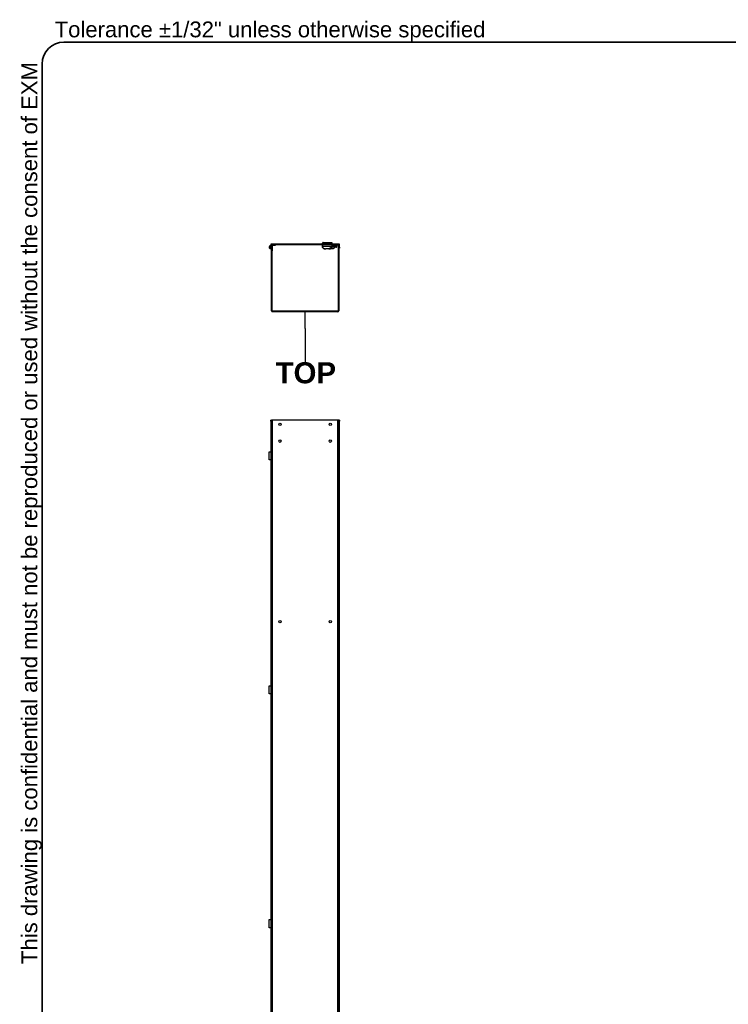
# Model space of a CAD drawing. Header units: inches. Extents: x 0 to 466, y -11 to 302.
# Tile 8 of 25: x 9 to 121, y 145 to 302. Entities that reach past the tile are written whole.
import ezdxf

# ---------------------------------------------------------------- set-up
doc = ezdxf.new("R2010")
doc.units = ezdxf.units.IN
doc.header["$LTSCALE"] = 27.900961
doc.header["$MEASUREMENT"] = 0
doc.layers.get('0').update_dxf_attribs({"lineweight": 25})
for name, color, linetype, lineweight in [('Sketch Geometry(ANSI)', 7, 'Continuous', 25), ('Symbols(ANSI)', 7, 'Continuous', 25), ('Visible Edges(ANSI)', 7, 'Continuous', 25), ('Visible Tangent Edges(ANSI)', 7, 'Continuous', 25)]:
    doc.layers.add(name, color=color, linetype=linetype, lineweight=lineweight)
doc.styles.add('Current-ANSI', font='arial.ttf')
doc.styles.add('Dimension-ANSI', font='arialbd.ttf')

# ---------------------------------------------------------------- blocks, each defined once
blk = doc.blocks.new('Datum Identifier3')
at = {"layer": 'Symbols(ANSI)', "color": 7, "linetype": 'Continuous', "lineweight": 25}
for p, q in [((1.9368, 9.0603), (1.9368, 9.1588)), ((1.9368, 9.0603), (1.9368, 9.0547)), ((1.9368, 9.0547), (1.9368, 8.8707))]:
    blk.add_line(p, q, dxfattribs=at)
at = {"layer": 'Symbols(ANSI)', "color": 7, "insert": (1.7683, 8.7466), "char_height": 0.12, "attachment_point": 7, "style": 'Dimension-ANSI'}
blk.add_mtext('TOP', dxfattribs=at)
blk = doc.blocks.new('Borders 1_EXM - B (Inch)')
at = {"layer": 'Sketch Geometry(ANSI)', "linetype": 'Continuous', "lineweight": 35}
for p, q in [((16.4375, 10.6915), (0.5625, 10.6915)), ((0.4375, 10.5665), (0.4375, 0.3795))]:
    blk.add_line(p, q, dxfattribs=at)
blk.add_arc((0.5625, 10.5665), 0.125, 90, 180, dxfattribs=at)
at = {"layer": 'Symbols(ANSI)', "color": 7, "insert": (0.5095, 10.6915), "char_height": 0.09, "attachment_point": 7, "style": 'Current-ANSI'}
blk.add_mtext('Tolerance ±1/32" unless otherwise specified', dxfattribs=at)
at = {"layer": 'Symbols(ANSI)', "color": 7, "insert": (0.4375, 5.4415), "char_height": 0.09, "attachment_point": 7, "rotation": 90, "style": 'Current-ANSI'}
blk.add_mtext('This drawing is confidential and must not be reproduced or used without the consent of EXM', dxfattribs=at)
at = {"layer": 'Symbols(ANSI)', "color": 7, "style": 'Current-ANSI'}
blk.add_attdef('FILENAME_AND_PATH_001', (6.2084, 10.718), '', height=0.09, dxfattribs=at)

msp = doc.modelspace()

# ---------------------------------------------------------------- linework, layer by layer
at = {"layer": 'Visible Edges(ANSI)'}
for p, q in [((48.5591, 266.0916), (48.5591, 265.7062)), ((48.6325, 266.0916), (48.6325, 265.7062)), ((48.6357, 266.0253), (48.6584, 266.074)), ((48.6941, 266.0573), (48.6714, 266.0087)), ((59.4058, 266.2063), (48.6738, 266.2063)), ((48.6738, 266.133), (59.4058, 266.133)), ((48.7058, 266.053), (48.7112, 266.053)), ((48.7058, 266.0183), (48.7058, 266.053)), ((48.7058, 255.5796), (48.7058, 266.0183)), ((48.7792, 255.5796), (48.7792, 266.0183)), ((48.8185, 266.0385), (48.8185, 265.251)), ((49.2926, 266.133), (48.8205, 266.133)), ((48.8205, 266.0596), (49.2926, 266.0596)), ((49.3726, 266.0596), (49.2926, 266.0596)), ((49.3726, 266.0596), (49.3726, 266.133)), ((56.7336, 266.133), (56.7336, 266.0729)), ((56.7731, 266.0584), (56.746, 266.0598)), ((56.7731, 266.0584), (56.7853, 266.0578)), ((56.7853, 266.1025), (56.7853, 265.8531)), ((56.7861, 266.2326), (56.7861, 266.3533)), ((56.7985, 266.1156), (58.3532, 266.1156)), ((56.89, 266.4478), (58.2572, 266.4478)), ((58.0855, 266.1276), (57.0617, 266.1276)), ((57.4686, 266.1156), (57.4686, 266.1276)), ((57.6786, 266.1276), (57.6786, 266.1156)), ((58.3611, 266.2326), (58.3611, 266.3533)), ((58.3671, 265.9823), (58.3671, 266.1025)), ((58.3671, 266.058), (58.374, 266.0584)), ((58.4012, 266.0598), (58.374, 266.0584)), ((58.4136, 266.0729), (58.4136, 266.133)), ((58.6761, 265.981), (58.6761, 265.9526)), ((58.6761, 265.9526), (58.6761, 265.9298)), ((58.7071, 266.133), (58.7071, 266.0596)), ((58.7871, 266.0596), (58.7071, 266.0596)), ((58.7299, 266.0334), (58.9937, 266.0268)), ((59.2591, 266.133), (58.7871, 266.133)), ((59.2591, 266.0596), (58.7871, 266.0596)), ((59.3005, 266.0183), (59.3005, 255.5796)), ((59.3738, 266.0183), (59.3738, 255.5796)), ((59.4472, 266.0916), (59.4472, 265.7062)), ((59.5205, 265.7062), (59.5205, 266.0916)), ((48.5591, 265.5396), (48.5591, 265.7062)), ((48.5591, 265.5396), (48.6325, 265.5396)), ((48.6243, 265.5135), (48.6121, 265.5396)), ((48.6243, 265.5135), (48.6158, 265.5095)), ((48.6325, 265.7062), (48.6325, 265.5396)), ((48.68, 265.3977), (48.6472, 265.8674)), ((48.6874, 265.293), (48.68, 265.3977)), ((48.6864, 265.8719), (48.7058, 265.5938)), ((48.6874, 265.293), (48.7058, 265.2943)), ((48.7792, 265.146), (48.8185, 265.146)), ((48.8185, 265.251), (48.8185, 265.146)), ((57.1915, 265.4355), (57.1915, 265.4355)), ((57.1961, 265.4331), (57.2901, 265.4331)), ((57.2901, 265.4331), (57.3163, 265.4331)), ((57.3241, 265.4332), (57.3162, 265.4332)), ((57.3162, 265.4332), (57.3162, 265.4332)), ((57.3163, 265.4331), (57.3317, 265.4331)), ((57.3241, 265.4332), (57.3241, 265.4332)), ((57.8155, 265.4331), (57.3317, 265.4331)), ((57.8155, 265.4331), (57.8308, 265.4331)), ((57.831, 265.4332), (57.8231, 265.4332)), ((57.8231, 265.4332), (57.8231, 265.4332)), ((57.8308, 265.4331), (57.8571, 265.4331)), ((57.831, 265.4332), (57.831, 265.4332)), ((57.8571, 265.4331), (57.9503, 265.4331)), ((58.004, 265.5027), (58.4624, 265.5027)), ((58.6236, 265.8773), (58.4367, 265.8773)), ((58.648, 265.5796), (58.7113, 265.6429)), ((58.8969, 265.7198), (59.0115, 265.7198)), ((59.0696, 265.7198), (59.0115, 265.7198)), ((59.0961, 265.9024), (59.0961, 265.9219)), ((59.0961, 265.7806), (59.0961, 265.9024)), ((59.4472, 265.5396), (59.4472, 265.7062)), ((59.4472, 265.5396), (59.5205, 265.5396)), ((59.5205, 265.7062), (59.5205, 265.5396)), ((59.2591, 255.5383), (48.8205, 255.5383)), ((59.2591, 255.465), (48.8205, 255.465)), ((48.5591, 238.062), (48.5591, 238.2286)), ((48.6325, 238.2286), (48.5591, 238.2286)), ((48.5591, 238.062), (48.5591, 233.2108)), ((48.6738, 238.2286), (48.6325, 238.2286)), ((48.6325, 238.2286), (48.6325, 238.062)), ((48.6325, 238.062), (48.6325, 78.3751)), ((48.6738, 238.2286), (48.7058, 238.2286)), ((48.7058, 238.2286), (48.8205, 238.2286)), ((48.7058, 78.2084), (48.7058, 238.2286)), ((59.2591, 238.2286), (48.8205, 238.2286)), ((59.3738, 238.2286), (59.2591, 238.2286)), ((59.3738, 238.2286), (59.3738, 78.2084)), ((59.3738, 238.2286), (59.4058, 238.2286)), ((59.4058, 238.2286), (59.4472, 238.2286)), ((59.4472, 238.062), (59.4472, 238.2286)), ((59.5205, 238.2286), (59.4472, 238.2286)), ((59.4472, 78.3751), (59.4472, 238.062)), ((59.5205, 238.2286), (59.5205, 238.062)), ((59.5205, 78.3751), (59.5205, 238.062)), ((48.3114, 233.2175), (48.3395, 233.2175)), ((48.3114, 231.905), (48.3114, 233.2175)), ((48.3395, 233.2175), (48.5194, 233.2175)), ((48.5591, 233.2175), (48.5194, 233.2175)), ((48.6243, 232.01), (48.6243, 233.1125)), ((48.6325, 233.2175), (48.6714, 233.2175)), ((48.6941, 233.2175), (48.6714, 233.2175)), ((48.7058, 233.2175), (48.6941, 233.2175)), ((48.3395, 231.905), (48.3114, 231.905)), ((48.5194, 231.905), (48.3395, 231.905)), ((48.5194, 231.905), (48.5591, 231.905)), ((48.5591, 231.9117), (48.5591, 196.0394)), ((48.6714, 232.8106), (48.6325, 232.8106)), ((48.6472, 232.7594), (48.6325, 232.7594)), ((48.6325, 232.3631), (48.6472, 232.3631)), ((48.6325, 232.3119), (48.6714, 232.3119)), ((48.6714, 231.905), (48.6325, 231.905)), ((48.68, 232.7594), (48.6472, 232.7594)), ((48.6472, 232.3631), (48.68, 232.3631)), ((48.6654, 232.4431), (48.6654, 232.6794)), ((48.6654, 232.6794), (48.6738, 232.6794)), ((48.6738, 232.4431), (48.6654, 232.4431)), ((48.6714, 232.8106), (48.6941, 232.8106)), ((48.6941, 232.3119), (48.6714, 232.3119)), ((48.6714, 231.905), (48.6941, 231.905)), ((48.6736, 232.6794), (48.6736, 232.4431)), ((48.7058, 232.7594), (48.68, 232.7594)), ((48.68, 232.3631), (48.7058, 232.3631)), ((48.6874, 232.6544), (48.6874, 232.4681)), ((48.6941, 232.8106), (48.7058, 232.8106)), ((48.7058, 232.3119), (48.6941, 232.3119)), ((48.6941, 231.905), (48.7058, 231.905)), ((48.3114, 196.0461), (48.3395, 196.0461)), ((48.3114, 194.7336), (48.3114, 196.0461)), ((48.3395, 196.0461), (48.5194, 196.0461)), ((48.5591, 196.0461), (48.5194, 196.0461)), ((48.6243, 194.8386), (48.6243, 195.9411)), ((48.6325, 196.0461), (48.6714, 196.0461)), ((48.6714, 195.6393), (48.6325, 195.6393)), ((48.6472, 195.5881), (48.6325, 195.5881)), ((48.68, 195.5881), (48.6472, 195.5881)), ((48.6941, 196.0461), (48.6714, 196.0461)), ((48.6714, 195.6393), (48.6941, 195.6393)), ((48.7058, 195.5881), (48.68, 195.5881)), ((48.7058, 196.0461), (48.6941, 196.0461)), ((48.6941, 195.6393), (48.7058, 195.6393)), ((48.3395, 194.7336), (48.3114, 194.7336)), ((48.5194, 194.7336), (48.3395, 194.7336)), ((48.5194, 194.7336), (48.5591, 194.7336)), ((48.5591, 194.7404), (48.5591, 158.868)), ((48.6325, 195.1917), (48.6472, 195.1917)), ((48.6325, 195.1405), (48.6714, 195.1405)), ((48.6714, 194.7336), (48.6325, 194.7336)), ((48.6472, 195.1917), (48.68, 195.1917)), ((48.6654, 195.2718), (48.6654, 195.508)), ((48.6654, 195.508), (48.6738, 195.508)), ((48.6738, 195.2718), (48.6654, 195.2718)), ((48.6941, 195.1405), (48.6714, 195.1405)), ((48.6714, 194.7336), (48.6941, 194.7336)), ((48.6736, 195.508), (48.6736, 195.2718)), ((48.68, 195.1917), (48.7058, 195.1917)), ((48.6874, 195.4831), (48.6874, 195.2967)), ((48.7058, 195.1405), (48.6941, 195.1405)), ((48.6941, 194.7336), (48.7058, 194.7336)), ((48.3114, 158.8748), (48.3395, 158.8748)), ((48.3114, 157.5623), (48.3114, 158.8748)), ((48.3395, 158.8748), (48.5194, 158.8748)), ((48.5591, 158.8748), (48.5194, 158.8748)), ((48.6243, 157.6673), (48.6243, 158.7698)), ((48.6325, 158.8748), (48.6714, 158.8748)), ((48.6714, 158.4679), (48.6325, 158.4679)), ((48.6472, 158.4167), (48.6325, 158.4167)), ((48.6325, 158.0203), (48.6472, 158.0203)), ((48.68, 158.4167), (48.6472, 158.4167)), ((48.6472, 158.0203), (48.68, 158.0203)), ((48.6654, 158.1004), (48.6654, 158.3367)), ((48.6654, 158.3367), (48.6738, 158.3367)), ((48.6738, 158.1004), (48.6654, 158.1004)), ((48.6941, 158.8748), (48.6714, 158.8748)), ((48.6714, 158.4679), (48.6941, 158.4679)), ((48.6736, 158.3367), (48.6736, 158.1004)), ((48.7058, 158.4167), (48.68, 158.4167)), ((48.68, 158.0203), (48.7058, 158.0203)), ((48.6874, 158.3117), (48.6874, 158.1253)), ((48.7058, 158.8748), (48.6941, 158.8748)), ((48.6941, 158.4679), (48.7058, 158.4679)), ((48.3395, 157.5623), (48.3114, 157.5623)), ((48.5194, 157.5623), (48.3395, 157.5623)), ((48.5194, 157.5623), (48.5591, 157.5623)), ((48.5591, 157.569), (48.5591, 121.6967)), ((48.6325, 157.9692), (48.6714, 157.9692)), ((48.6714, 157.5623), (48.6325, 157.5623)), ((48.6941, 157.9692), (48.6714, 157.9692)), ((48.6714, 157.5623), (48.6941, 157.5623)), ((48.7058, 157.9692), (48.6941, 157.9692)), ((48.6941, 157.5623), (48.7058, 157.5623))]:
    msp.add_line(p, q, dxfattribs=at)
at = {"layer": 'Visible Edges(ANSI)', "flags": 128}
for points in [[(56.7985, 266.1156), (56.7938, 266.1148), (56.7896, 266.1122), (56.7865, 266.1079), (56.7853, 266.1025)], [(56.8703, 266.133), (56.8744, 266.1259), (56.8806, 266.1204), (56.8882, 266.1169), (56.8967, 266.1156)], [(58.2505, 266.1156), (58.259, 266.1169), (58.2666, 266.1204), (58.2728, 266.1259), (58.2769, 266.133)], [(58.3671, 266.1025), (58.3671, 266.1034), (58.367, 266.1042), (58.3668, 266.1051), (58.3666, 266.106), (58.3663, 266.1069), (58.366, 266.1076), (58.3656, 266.1084), (58.3651, 266.1092), (58.3646, 266.1099), (58.3641, 266.1107), (58.3635, 266.1113), (58.3629, 266.1119), (58.3622, 266.1125), (58.3615, 266.113), (58.3607, 266.1135), (58.36, 266.114), (58.3592, 266.1144), (58.3584, 266.1147), (58.3576, 266.115), (58.3567, 266.1152), (58.3558, 266.1154), (58.3549, 266.1155), (58.354, 266.1156), (58.3532, 266.1156)], [(58.4242, 265.8904), (58.42, 265.8927), (58.4159, 265.8953), (58.4119, 265.898), (58.408, 265.9009), (58.4043, 265.9039), (58.4008, 265.9069), (58.3975, 265.91), (58.3944, 265.9134), (58.3913, 265.9169), (58.3883, 265.9207), (58.3855, 265.9247), (58.3828, 265.9287), (58.3803, 265.9328), (58.378, 265.937), (58.376, 265.9411), (58.3742, 265.9452), (58.3727, 265.9496), (58.3712, 265.9541), (58.37, 265.9588), (58.369, 265.9635), (58.3682, 265.9683), (58.3676, 265.9731), (58.3672, 265.9777), (58.3671, 265.9823)], [(48.5856, 265.5396), (48.5831, 265.5387), (48.5804, 265.5378), (48.5776, 265.5369), (48.5747, 265.536), (48.5716, 265.5351), (48.5684, 265.5343), (48.5651, 265.5335), (48.5617, 265.5328), (48.5583, 265.5321), (48.5547, 265.5315), (48.5512, 265.5309), (48.5476, 265.5305), (48.544, 265.5301), (48.5403, 265.5297), (48.5366, 265.5295), (48.5327, 265.5293), (48.5287, 265.5292), (48.5247, 265.5292), (48.5207, 265.5293), (48.5166, 265.5295), (48.5124, 265.5298), (48.5083, 265.5302), (48.5042, 265.5307), (48.5001, 265.5313)], [(48.5194, 265.49), (48.5244, 265.4899), (48.5294, 265.4899), (48.5345, 265.49), (48.5396, 265.4902), (48.5447, 265.4906), (48.5498, 265.4911), (48.5548, 265.4917), (48.5597, 265.4924), (48.5645, 265.4932), (48.5692, 265.4941), (48.5737, 265.4951), (48.578, 265.4961), (48.5822, 265.4972), (48.5862, 265.4984), (48.5901, 265.4995), (48.5936, 265.5007), (48.597, 265.5018), (48.6002, 265.503), (48.6033, 265.5042), (48.6062, 265.5053), (48.6089, 265.5064), (48.6114, 265.5075), (48.6137, 265.5085), (48.6158, 265.5095)], [(56.7853, 265.8531), (56.7871, 265.8156), (56.7925, 265.7784), (56.8013, 265.7418), (56.8136, 265.7063), (56.8292, 265.672), (56.848, 265.6392), (56.8697, 265.6083), (56.8942, 265.5795), (56.921, 265.5532), (56.9501, 265.5293), (56.9812, 265.508), (57.0138, 265.4895), (57.0478, 265.4737), (57.0829, 265.4607), (57.1189, 265.4503), (57.1554, 265.4425)], [(57.1915, 265.4355), (57.1903, 265.4358), (57.1876, 265.4363), (57.1838, 265.4371), (57.1791, 265.438), (57.1738, 265.4391), (57.1679, 265.4402), (57.1617, 265.4413), (57.1554, 265.4425)], [(57.2915, 265.4333), (57.294, 265.4334), (57.2995, 265.4334), (57.3073, 265.4334), (57.3162, 265.4332)], [(57.831, 265.4332), (57.8399, 265.4334), (57.8476, 265.4334), (57.8532, 265.4334), (57.8557, 265.4333)], [(57.992, 265.4426), (57.9855, 265.4414), (57.9792, 265.4403), (57.9732, 265.4391), (57.9678, 265.4381), (57.963, 265.4371), (57.9591, 265.4363), (57.9563, 265.4357), (57.9551, 265.4354)], [(57.9588, 265.4363), (57.965, 265.4375), (57.973, 265.4391), (57.9822, 265.4408), (57.992, 265.4426)], [(57.992, 265.4426), (58.0348, 265.4521), (58.077, 265.4652), (58.1178, 265.4821), (58.1376, 265.4919), (58.1568, 265.5027)], [(58.1408, 265.4989), (58.149, 265.5017), (58.1578, 265.5027)], [(58.4242, 265.8904), (58.4263, 265.8894), (58.4283, 265.8884), (58.4304, 265.8874), (58.4326, 265.8865), (58.4347, 265.8857), (58.4368, 265.8849), (58.439, 265.8841), (58.4412, 265.8834), (58.4434, 265.8827), (58.4457, 265.882), (58.448, 265.8814), (58.4504, 265.8808), (58.4528, 265.8803), (58.4553, 265.8798), (58.4577, 265.8793), (58.4603, 265.8789), (58.4628, 265.8785), (58.4654, 265.8782), (58.468, 265.8779), (58.4706, 265.8777), (58.4733, 265.8775), (58.476, 265.8774), (58.4787, 265.8773), (58.4814, 265.8773)], [(58.6761, 265.9298), (58.6761, 265.9292), (58.6761, 265.9287), (58.6761, 265.9281), (58.6761, 265.9276), (58.676, 265.927), (58.676, 265.9264), (58.676, 265.9259), (58.6759, 265.9253), (58.6759, 265.9247), (58.6758, 265.9241), (58.6757, 265.9235), (58.6756, 265.9229), (58.6756, 265.9223), (58.6755, 265.9217), (58.6754, 265.9211), (58.6753, 265.9205), (58.6752, 265.9199), (58.675, 265.9192), (58.6749, 265.9186), (58.6748, 265.918), (58.6746, 265.9174), (58.6745, 265.9168), (58.6743, 265.9161), (58.6741, 265.9155)], [(59.0959, 265.746), (59.096, 265.7633), (59.0961, 265.7806)], [(48.5194, 233.2175), (48.5244, 233.2174), (48.5294, 233.2171), (48.5345, 233.2166), (48.5396, 233.2158), (48.5447, 233.2149), (48.5498, 233.2137), (48.5548, 233.2122), (48.5597, 233.2106), (48.5645, 233.2086), (48.5692, 233.2065), (48.5737, 233.204), (48.578, 233.2014), (48.5822, 233.1986), (48.5862, 233.1956), (48.5901, 233.1924), (48.5936, 233.1891), (48.597, 233.1856), (48.6002, 233.1819), (48.6033, 233.178), (48.6062, 233.1739), (48.6089, 233.1696), (48.6114, 233.1652), (48.6137, 233.1606), (48.6158, 233.1559)], [(48.6158, 231.9667), (48.6137, 231.9619), (48.6114, 231.9573), (48.6089, 231.9529), (48.6062, 231.9486), (48.6033, 231.9445), (48.6002, 231.9406), (48.597, 231.9369), (48.5936, 231.9334), (48.5901, 231.9301), (48.5862, 231.9269), (48.5822, 231.9239), (48.578, 231.9211), (48.5737, 231.9185), (48.5692, 231.9161), (48.5645, 231.9139), (48.5597, 231.912), (48.5548, 231.9103), (48.5498, 231.9088), (48.5447, 231.9076), (48.5396, 231.9067), (48.5345, 231.9059), (48.5294, 231.9054), (48.5244, 231.9051), (48.5194, 231.905)], [(48.5194, 196.0461), (48.5244, 196.046), (48.5294, 196.0457), (48.5345, 196.0452), (48.5396, 196.0445), (48.5447, 196.0435), (48.5498, 196.0423), (48.5548, 196.0409), (48.5597, 196.0392), (48.5645, 196.0373), (48.5692, 196.0351), (48.5737, 196.0327), (48.578, 196.0301), (48.5822, 196.0272), (48.5862, 196.0242), (48.5901, 196.0211), (48.5936, 196.0177), (48.597, 196.0142), (48.6002, 196.0106), (48.6033, 196.0067), (48.6062, 196.0026), (48.6089, 195.9983), (48.6114, 195.9938), (48.6137, 195.9892), (48.6158, 195.9845)], [(48.6158, 194.7953), (48.6137, 194.7906), (48.6114, 194.786), (48.6089, 194.7815), (48.6062, 194.7772), (48.6033, 194.7731), (48.6002, 194.7692), (48.597, 194.7655), (48.5936, 194.7621), (48.5901, 194.7587), (48.5862, 194.7556), (48.5822, 194.7525), (48.578, 194.7497), (48.5737, 194.7471), (48.5692, 194.7447), (48.5645, 194.7425), (48.5597, 194.7406), (48.5548, 194.7389), (48.5498, 194.7375), (48.5447, 194.7363), (48.5396, 194.7353), (48.5345, 194.7346), (48.5294, 194.7341), (48.5244, 194.7337), (48.5194, 194.7336)], [(48.5194, 158.8748), (48.5244, 158.8747), (48.5294, 158.8744), (48.5345, 158.8739), (48.5396, 158.8731), (48.5447, 158.8721), (48.5498, 158.8709), (48.5548, 158.8695), (48.5597, 158.8678), (48.5645, 158.8659), (48.5692, 158.8637), (48.5737, 158.8613), (48.578, 158.8587), (48.5822, 158.8559), (48.5862, 158.8529), (48.5901, 158.8497), (48.5936, 158.8464), (48.597, 158.8429), (48.6002, 158.8392), (48.6033, 158.8353), (48.6062, 158.8312), (48.6089, 158.8269), (48.6114, 158.8225), (48.6137, 158.8179), (48.6158, 158.8131)], [(48.6158, 157.6239), (48.6137, 157.6192), (48.6114, 157.6146), (48.6089, 157.6102), (48.6062, 157.6059), (48.6033, 157.6018), (48.6002, 157.5979), (48.597, 157.5942), (48.5936, 157.5907), (48.5901, 157.5874), (48.5862, 157.5842), (48.5822, 157.5812), (48.578, 157.5784), (48.5737, 157.5757), (48.5692, 157.5733), (48.5645, 157.5712), (48.5597, 157.5692), (48.5548, 157.5675), (48.5498, 157.5661), (48.5447, 157.5649), (48.5396, 157.5639), (48.5345, 157.5632), (48.5294, 157.5627), (48.5244, 157.5624), (48.5194, 157.5623)]]:
    msp.add_lwpolyline(points, dxfattribs=at)
at = {"layer": 'Visible Edges(ANSI)'}
for centre in [(50.0393, 237.5619), (58.0403, 237.5619), (50.0393, 234.8949), (58.0403, 234.8949), (50.0393, 206.2246), (58.0403, 206.2246)]:
    msp.add_circle(centre, 0.1874, dxfattribs=at)
for centre, radius, start, end in [((48.5739, 265.7235), 0.2625, 93.230377, 206.755011), ((48.6738, 266.0916), 0.1147, 90, 180), ((48.6738, 266.0916), 0.0413, 90, 180), ((48.5739, 266.0542), 0.0682, 329.155661, 335), ((48.5739, 266.0542), 0.1076, 302.976603, 335), ((48.5644, 265.8633), 0.1223, 4, 55.734829), ((48.7345, 266.0385), 0.084, 70.203011, 155), ((48.7345, 266.0385), 0.0446, 102.051451, 155), ((48.8205, 266.0183), 0.1147, 90, 180), ((48.8205, 266.0183), 0.0413, 90, 180), ((48.7345, 266.0385), 0.084, 0, 14.407211), ((56.7467, 266.0729), 0.0131, 180, 267), ((56.8386, 266.3533), 0.0525, 104.293538, 180), ((56.8123, 266.2326), 0.0263, 180, 270), ((56.8192, 266.4296), 0.0263, 284.293538, 334.169503), ((56.89, 266.3953), 0.0525, 90, 154.169503), ((57.0617, 266.1407), 0.0131, 216.01521, 270), ((57.3505, 266.1144), 0.0131, 5.232646, 90), ((57.7967, 266.1144), 0.0131, 90, 174.767354), ((58.0855, 266.1407), 0.0131, 270, 323.98479), ((58.2572, 266.3953), 0.0525, 25.830497, 90), ((58.328, 266.4296), 0.0263, 205.830497, 255.706462), ((58.3086, 266.3533), 0.0525, 0, 75.706462), ((58.3348, 266.2326), 0.0263, 270, 0), ((58.4005, 266.0729), 0.0131, 273, 0), ((58.7286, 265.981), 0.0525, 88.567904, 180), ((58.9911, 265.9219), 0.105, 0, 88.567904), ((59.2591, 266.0183), 0.1147, 0, 90), ((59.2591, 266.0183), 0.0413, 0, 90), ((59.4058, 266.0916), 0.1147, 0, 90), ((59.4058, 266.0916), 0.0413, 0, 90), ((48.527, 265.6998), 0.21, 206.755011, 267.909805), ((48.5739, 265.7235), 0.2231, 93.801218, 206.755011), ((48.527, 265.6998), 0.1706, 206.755011, 260.910783), ((48.5628, 265.8615), 0.0846, 92.496759, 94.598767), ((48.5628, 265.8615), 0.0846, 4, 34.573788), ((57.1961, 265.4455), 0.0123, 228.065107, 270), ((57.2901, 265.4463), 0.0131, 270, 279.283862), ((57.8571, 265.4463), 0.0131, 260.715799, 270), ((57.9503, 265.4463), 0.0131, 270, 310.497916), ((58.4624, 265.7652), 0.2625, 270, 315), ((58.6236, 265.9298), 0.0525, 270, 344.254761), ((58.8969, 265.4573), 0.2625, 90, 135), ((59.0696, 265.746), 0.0263, 270, 0), ((48.8205, 255.5796), 0.1147, 180, 270), ((48.8205, 255.5796), 0.0413, 180, 270), ((59.2591, 255.5796), 0.1147, 270, 0), ((59.2591, 255.5796), 0.0413, 270, 0)]:
    msp.add_arc(centre, radius, start, end, dxfattribs=at)
for centre, major_axis, ratio, start_param, end_param in [((57.8231, 265.4358), (-0.0539, -0.0004), 0.04944954, 1.42978978, 1.57053233), ((48.5291, 233.1125), (0, -0.105), 0.90630779, 1.57079633, 1.99641102), ((48.5291, 232.01), (0, -0.105), 0.90630779, 1.14518164, 1.57079633), ((48.68, 232.6544), (0, 0.105), 0.06975647, 4.71238898, 6.28318531), ((48.68, 232.4681), (0, -0.105), 0.06975647, 0, 1.57079633), ((48.5291, 195.9411), (0, -0.105), 0.90630779, 1.57079633, 1.99641102), ((48.68, 195.4831), (0, 0.105), 0.06975647, 4.71238898, 6.28318531), ((48.5291, 194.8386), (0, -0.105), 0.90630779, 1.14518164, 1.57079633), ((48.68, 195.2967), (0, -0.105), 0.06975647, 0, 1.57079633), ((48.5291, 158.7698), (0, -0.105), 0.90630779, 1.57079633, 1.99641102), ((48.68, 158.3117), (0, 0.105), 0.06975647, 4.71238898, 6.28318531), ((48.68, 158.1253), (0, -0.105), 0.06975647, 0, 1.57079633), ((48.5291, 157.6673), (0, -0.105), 0.90630779, 1.14518164, 1.57079633)]:
    msp.add_ellipse(centre, major_axis=major_axis, ratio=ratio, start_param=start_param, end_param=end_param, dxfattribs=at)
at = {"layer": 'Visible Tangent Edges(ANSI)'}
for p, q in [((48.6325, 266.0916), (48.5591, 266.0916)), ((48.6738, 266.2063), (48.6738, 266.133)), ((48.7792, 266.0183), (48.7058, 266.0183)), ((48.8205, 266.133), (48.8205, 266.0596)), ((49.2926, 266.133), (49.2926, 266.0596)), ((56.7336, 266.0729), (56.7611, 266.0715)), ((56.7611, 266.133), (56.7611, 266.0715)), ((56.7611, 266.0715), (56.7738, 266.0715)), ((56.7731, 266.0584), (56.7738, 266.0715)), ((56.7738, 266.0715), (56.7738, 266.133)), ((56.7853, 266.0709), (56.7738, 266.0715)), ((56.7853, 266.1025), (56.7861, 266.1025)), ((58.3611, 266.3533), (56.7861, 266.3533)), ((56.7861, 266.2326), (58.3611, 266.2326)), ((56.7861, 265.8531), (56.7861, 266.1025)), ((58.3671, 266.1025), (56.7861, 266.1025)), ((58.3216, 266.4042), (56.8256, 266.4042)), ((56.8428, 266.4182), (58.3044, 266.4182)), ((57.3767, 266.1156), (57.3767, 266.1276)), ((57.4555, 266.1276), (57.4555, 266.1156)), ((57.4817, 266.1156), (57.4817, 266.1276)), ((57.6655, 266.1276), (57.6655, 266.1156)), ((57.6917, 266.1156), (57.6917, 266.1276)), ((57.7705, 266.1276), (57.7705, 266.1156)), ((58.3408, 265.9823), (58.3671, 265.9823)), ((58.3734, 266.0715), (58.3671, 266.0712)), ((58.3734, 266.133), (58.3734, 266.0715)), ((58.3734, 266.0715), (58.374, 266.0584)), ((58.3734, 266.0715), (58.3861, 266.0715)), ((58.3861, 266.0715), (58.3861, 266.133)), ((58.3861, 266.0715), (58.4136, 266.0729)), ((58.7314, 266.0038), (58.7299, 266.0334)), ((58.7871, 266.0596), (58.7871, 266.133)), ((58.9937, 266.0268), (58.9966, 266.0049)), ((59.2591, 266.0596), (59.2591, 266.133)), ((59.3738, 266.0183), (59.3005, 266.0183)), ((59.4058, 266.133), (59.4058, 266.2063)), ((59.5205, 266.0916), (59.4472, 266.0916)), ((48.5001, 265.5313), (48.5194, 265.49)), ((48.6325, 265.7062), (48.5591, 265.7062)), ((48.7058, 265.3995), (48.68, 265.3977)), ((48.8185, 265.251), (48.7792, 265.251)), ((56.7853, 265.8531), (56.7861, 265.8531)), ((56.7861, 265.8531), (58.2397, 265.8531)), ((57.1554, 265.4425), (57.1554, 265.4426)), ((57.29, 265.4332), (57.2901, 265.4331)), ((57.3163, 265.4331), (57.3163, 265.4332)), ((57.3317, 265.4331), (57.3241, 265.4332)), ((57.8231, 265.4332), (57.8155, 265.4331)), ((57.8308, 265.4331), (57.8308, 265.4332)), ((57.8571, 265.4331), (57.8572, 265.4332)), ((58.1238, 265.4888), (57.971, 265.4888)), ((57.992, 265.4427), (57.992, 265.4426)), ((58.4692, 265.5289), (58.086, 265.5289)), ((58.292, 265.8248), (58.6372, 265.8248)), ((58.6995, 265.6615), (58.6362, 265.5981)), ((59.0183, 265.746), (58.9037, 265.746)), ((59.0183, 265.9024), (59.0961, 265.9024)), ((59.0183, 265.9024), (59.0183, 265.746)), ((59.0183, 265.746), (59.0958, 265.746)), ((59.0959, 265.746), (59.0958, 265.746)), ((59.5205, 265.7062), (59.4472, 265.7062)), ((48.5591, 238.062), (48.6325, 238.062)), ((48.6738, 238.2286), (48.6738, 233.2175)), ((48.8205, 238.2286), (48.8205, 78.2084)), ((59.2591, 78.2084), (59.2591, 238.2286)), ((59.4058, 78.2084), (59.4058, 238.2286)), ((59.4472, 238.062), (59.5205, 238.062)), ((48.3395, 231.905), (48.3395, 233.2175)), ((48.6158, 231.9667), (48.6158, 233.1559)), ((48.6714, 232.8106), (48.6714, 233.2175)), ((48.6941, 232.8106), (48.6941, 233.2175)), ((48.6472, 232.7594), (48.6472, 232.3631)), ((48.6714, 231.905), (48.6714, 232.3119)), ((48.6738, 232.8106), (48.6738, 232.7594)), ((48.6738, 232.6794), (48.6738, 232.4431)), ((48.6738, 232.3631), (48.6738, 232.3119)), ((48.6738, 231.905), (48.6738, 196.0461)), ((48.6874, 232.6544), (48.7058, 232.6544)), ((48.7058, 232.4681), (48.6874, 232.4681)), ((48.6941, 231.905), (48.6941, 232.3119)), ((48.3395, 194.7336), (48.3395, 196.0461)), ((48.6158, 194.7953), (48.6158, 195.9845)), ((48.6472, 195.5881), (48.6472, 195.1917)), ((48.6714, 195.6393), (48.6714, 196.0461)), ((48.6738, 195.6393), (48.6738, 195.5881)), ((48.6941, 195.6393), (48.6941, 196.0461)), ((48.6714, 194.7336), (48.6714, 195.1405)), ((48.6738, 195.508), (48.6738, 195.2718)), ((48.6738, 195.1917), (48.6738, 195.1405)), ((48.6738, 194.7336), (48.6738, 158.8748)), ((48.6874, 195.4831), (48.7058, 195.4831)), ((48.7058, 195.2967), (48.6874, 195.2967)), ((48.6941, 194.7336), (48.6941, 195.1405)), ((48.3395, 157.5623), (48.3395, 158.8748)), ((48.6158, 157.6239), (48.6158, 158.8131)), ((48.6472, 158.4167), (48.6472, 158.0203)), ((48.6714, 158.4679), (48.6714, 158.8748)), ((48.6738, 158.4679), (48.6738, 158.4167)), ((48.6738, 158.3367), (48.6738, 158.1004)), ((48.6738, 158.0203), (48.6738, 157.9692)), ((48.6874, 158.3117), (48.7058, 158.3117)), ((48.7058, 158.1253), (48.6874, 158.1253)), ((48.6941, 158.4679), (48.6941, 158.8748)), ((48.6714, 157.5623), (48.6714, 157.9692)), ((48.6738, 157.5623), (48.6738, 121.7034)), ((48.6941, 157.5623), (48.6941, 157.9692))]:
    msp.add_line(p, q, dxfattribs=at)
at = {"layer": 'Visible Tangent Edges(ANSI)', "flags": 128}
for points in [[(56.7861, 266.1025), (56.7861, 266.1034), (56.7862, 266.1043), (56.7863, 266.1052), (56.7865, 266.106), (56.7868, 266.1069), (56.7871, 266.1077), (56.7874, 266.1085), (56.7878, 266.1092), (56.7883, 266.11), (56.7888, 266.1107), (56.7893, 266.1113), (56.7899, 266.1119), (56.7905, 266.1125), (56.7911, 266.1131), (56.7918, 266.1135), (56.7924, 266.114), (56.7932, 266.1144), (56.7939, 266.1147), (56.7946, 266.115), (56.7954, 266.1152), (56.7961, 266.1154), (56.7969, 266.1155), (56.7977, 266.1156), (56.7985, 266.1156)], [(56.8566, 266.133), (56.8568, 266.1322), (56.857, 266.1314), (56.8573, 266.1306), (56.8575, 266.1298), (56.8578, 266.129), (56.8581, 266.1282), (56.8584, 266.1275), (56.8587, 266.1267), (56.8591, 266.1259), (56.8594, 266.1252), (56.8598, 266.1244), (56.8602, 266.1237), (56.8606, 266.123), (56.861, 266.1223), (56.8614, 266.1216), (56.8619, 266.1209), (56.8624, 266.1202), (56.8628, 266.1195), (56.8633, 266.1188), (56.8638, 266.1182), (56.8644, 266.1175), (56.8649, 266.1169), (56.8654, 266.1162), (56.866, 266.1156)], [(58.3408, 265.9823), (58.3366, 265.982), (58.3324, 265.9813), (58.328, 265.9801), (58.3236, 265.9785), (58.319, 265.9764), (58.3144, 265.9739), (58.3098, 265.9709), (58.3051, 265.9675), (58.3003, 265.9637), (58.2956, 265.9595), (58.2908, 265.9548), (58.2861, 265.9498), (58.2813, 265.9443), (58.2766, 265.9384), (58.272, 265.932), (58.2675, 265.9252), (58.2631, 265.9179), (58.2588, 265.9101), (58.2548, 265.9019), (58.251, 265.8931), (58.2475, 265.8839), (58.2444, 265.8741), (58.2418, 265.8638), (58.2397, 265.8531)], [(58.2812, 266.1156), (58.2817, 266.1162), (58.2823, 266.1169), (58.2828, 266.1175), (58.2834, 266.1182), (58.2839, 266.1188), (58.2844, 266.1195), (58.2848, 266.1202), (58.2853, 266.1209), (58.2858, 266.1216), (58.2862, 266.1223), (58.2866, 266.123), (58.287, 266.1237), (58.2874, 266.1244), (58.2878, 266.1252), (58.2881, 266.1259), (58.2885, 266.1267), (58.2888, 266.1275), (58.2891, 266.1282), (58.2894, 266.129), (58.2897, 266.1298), (58.2899, 266.1306), (58.2901, 266.1314), (58.2904, 266.1322), (58.2906, 266.133)], [(58.9966, 266.0049), (58.9855, 266.0048), (58.9745, 266.0047), (58.9635, 266.0047), (58.9524, 266.0046), (58.9414, 266.0046), (58.9303, 266.0045), (58.9193, 266.0045), (58.9082, 266.0044), (58.8972, 266.0044), (58.8861, 266.0044), (58.8751, 266.0043), (58.864, 266.0043), (58.853, 266.0042), (58.8419, 266.0042), (58.8309, 266.0041), (58.8198, 266.0041), (58.8088, 266.0041), (58.7977, 266.004), (58.7867, 266.004), (58.7756, 266.0039), (58.7646, 266.0039), (58.7535, 266.0039), (58.7425, 266.0038), (58.7314, 266.0038)], [(58.7399, 265.9583), (58.7397, 265.9611), (58.7394, 265.9639), (58.7391, 265.9666), (58.7389, 265.9693), (58.7386, 265.9718), (58.7382, 265.9743), (58.7379, 265.9768), (58.7376, 265.9791), (58.7373, 265.9814), (58.7369, 265.9835), (58.7366, 265.9856), (58.7362, 265.9876), (58.7358, 265.9895), (58.7355, 265.9912), (58.7351, 265.9929), (58.7347, 265.9946), (58.7343, 265.9961), (58.7339, 265.9975), (58.7335, 265.9988), (58.7331, 266), (58.7327, 266.0011), (58.7323, 266.0021), (58.7318, 266.003), (58.7314, 266.0038)], [(58.7382, 265.9013), (58.7386, 265.9037), (58.7389, 265.9062), (58.7392, 265.9087), (58.7394, 265.9112), (58.7397, 265.9136), (58.7399, 265.9161), (58.7401, 265.9186), (58.7402, 265.921), (58.7404, 265.9235), (58.7405, 265.9259), (58.7406, 265.9283), (58.7407, 265.9308), (58.7407, 265.9332), (58.7408, 265.9355), (58.7408, 265.9379), (58.7408, 265.9403), (58.7407, 265.9426), (58.7407, 265.9449), (58.7406, 265.9472), (58.7405, 265.9495), (58.7404, 265.9517), (58.7403, 265.9539), (58.7401, 265.9561), (58.7399, 265.9583)], [(57.1554, 265.4426), (57.131, 265.4475), (57.1069, 265.4536), (57.083, 265.4608), (57.0595, 265.4693), (57.0364, 265.4789), (57.014, 265.4898), (56.9921, 265.5019), (56.9708, 265.5152), (56.9504, 265.5297), (56.9308, 265.5454), (56.9122, 265.5622), (56.8945, 265.58), (56.878, 265.5989), (56.8627, 265.6188), (56.8485, 265.6396), (56.8357, 265.6612), (56.8243, 265.6836), (56.8143, 265.7066), (56.8058, 265.7302), (56.7988, 265.7542), (56.7932, 265.7786), (56.7893, 265.8033), (56.7869, 265.8282), (56.7861, 265.8531)], [(57.1953, 265.4345), (57.1952, 265.4346), (57.1949, 265.4347), (57.1944, 265.4349), (57.1938, 265.4351), (57.193, 265.4353), (57.1921, 265.4355), (57.1909, 265.4357), (57.1897, 265.436), (57.1883, 265.4363), (57.1867, 265.4366), (57.1851, 265.437), (57.1833, 265.4373), (57.1814, 265.4377), (57.1794, 265.4381), (57.1773, 265.4385), (57.1751, 265.4389), (57.1728, 265.4393), (57.1704, 265.4398), (57.168, 265.4403), (57.1655, 265.4407), (57.163, 265.4412), (57.1605, 265.4417), (57.158, 265.4421), (57.1554, 265.4426)], [(57.1961, 265.4331), (57.1961, 265.4331), (57.1961, 265.4331), (57.196, 265.4331), (57.196, 265.4332), (57.196, 265.4332), (57.1959, 265.4332), (57.1959, 265.4332), (57.1959, 265.4333), (57.1958, 265.4333), (57.1958, 265.4333), (57.1958, 265.4334), (57.1957, 265.4334), (57.1957, 265.4335), (57.1957, 265.4335), (57.1956, 265.4336), (57.1956, 265.4337), (57.1955, 265.4338), (57.1955, 265.4338), (57.1955, 265.4339), (57.1954, 265.434), (57.1954, 265.4341), (57.1954, 265.4342), (57.1953, 265.4343), (57.1953, 265.4345)], [(57.3162, 265.4332), (57.3144, 265.4333), (57.3127, 265.4333), (57.311, 265.4333), (57.3093, 265.4333), (57.3076, 265.4334), (57.306, 265.4334), (57.3044, 265.4334), (57.3029, 265.4334), (57.3015, 265.4334), (57.3, 265.4334), (57.2987, 265.4334), (57.2975, 265.4334), (57.2963, 265.4334), (57.2952, 265.4334), (57.2942, 265.4334), (57.2933, 265.4334), (57.2925, 265.4333), (57.2918, 265.4333), (57.2912, 265.4333), (57.2908, 265.4333), (57.2904, 265.4332), (57.2901, 265.4332), (57.29, 265.4332), (57.29, 265.4332)], [(57.8572, 265.4332), (57.8572, 265.4332), (57.857, 265.4332), (57.8568, 265.4332), (57.8564, 265.4333), (57.8559, 265.4333), (57.8554, 265.4333), (57.8547, 265.4333), (57.8539, 265.4334), (57.853, 265.4334), (57.852, 265.4334), (57.8509, 265.4334), (57.8497, 265.4334), (57.8485, 265.4334), (57.8471, 265.4334), (57.8457, 265.4334), (57.8443, 265.4334), (57.8428, 265.4334), (57.8412, 265.4334), (57.8396, 265.4334), (57.8379, 265.4333), (57.8362, 265.4333), (57.8345, 265.4333), (57.8328, 265.4333), (57.831, 265.4332)], [(58.0596, 265.5938), (58.0485, 265.5881), (58.0373, 265.5823), (58.0259, 265.5766), (58.0144, 265.5709), (58.0029, 265.5653), (57.9913, 265.5597), (57.9797, 265.5541), (57.968, 265.5486), (57.9564, 265.5431), (57.9449, 265.5375), (57.9333, 265.5319), (57.9213, 265.5257), (57.9099, 265.5192), (57.9008, 265.5126), (57.8956, 265.5065), (57.8958, 265.5011), (57.9013, 265.4969), (57.9092, 265.494), (57.9186, 265.4921), (57.9288, 265.4908), (57.9393, 265.4899), (57.9497, 265.4893), (57.9603, 265.4889), (57.971, 265.4888)], [(58.004, 265.5027), (57.9912, 265.5027), (57.9784, 265.5028), (57.9659, 265.503), (57.9532, 265.5032), (57.9408, 265.5035), (57.9292, 265.504), (57.9192, 265.5047), (57.9114, 265.5058), (57.9096, 265.5071), (57.9139, 265.5087), (57.9226, 265.5103), (57.9341, 265.5119), (57.9466, 265.5135), (57.9588, 265.5149), (57.9712, 265.5163), (57.9837, 265.5176), (57.9964, 265.519), (58.0092, 265.5204), (58.022, 265.5218), (58.0348, 265.5232), (58.0477, 265.5246), (58.0605, 265.5261), (58.0733, 265.5275), (58.086, 265.5289)], [(57.9511, 265.4344), (57.9511, 265.4343), (57.9511, 265.4342), (57.951, 265.4341), (57.951, 265.434), (57.951, 265.4339), (57.9509, 265.4338), (57.9509, 265.4337), (57.9508, 265.4337), (57.9508, 265.4336), (57.9508, 265.4335), (57.9507, 265.4335), (57.9507, 265.4334), (57.9507, 265.4334), (57.9506, 265.4333), (57.9506, 265.4333), (57.9506, 265.4333), (57.9505, 265.4332), (57.9505, 265.4332), (57.9505, 265.4332), (57.9504, 265.4332), (57.9504, 265.4331), (57.9504, 265.4331), (57.9503, 265.4331), (57.9503, 265.4331)], [(57.992, 265.4427), (57.9893, 265.4422), (57.9867, 265.4418), (57.9841, 265.4413), (57.9816, 265.4408), (57.9791, 265.4403), (57.9766, 265.4399), (57.9742, 265.4394), (57.9719, 265.4389), (57.9696, 265.4385), (57.9675, 265.4381), (57.9654, 265.4377), (57.9635, 265.4373), (57.9616, 265.4369), (57.9599, 265.4366), (57.9583, 265.4363), (57.9569, 265.436), (57.9556, 265.4357), (57.9545, 265.4355), (57.9535, 265.4352), (57.9527, 265.435), (57.952, 265.4348), (57.9516, 265.4347), (57.9513, 265.4345), (57.9511, 265.4344)], [(58.1559, 265.5027), (58.1496, 265.499), (58.1433, 265.4954), (58.1368, 265.4919), (58.1303, 265.4886), (58.1238, 265.4853), (58.1172, 265.4821), (58.1105, 265.4791), (58.1038, 265.4761), (58.0971, 265.4733), (58.0903, 265.4705), (58.0834, 265.4678), (58.0765, 265.4653), (58.0696, 265.4629), (58.0627, 265.4605), (58.0557, 265.4583), (58.0487, 265.4561), (58.0417, 265.4541), (58.0346, 265.4522), (58.0275, 265.4504), (58.0204, 265.4486), (58.0133, 265.447), (58.0062, 265.4455), (57.9991, 265.4441), (57.992, 265.4427)], [(58.2364, 265.8305), (58.2349, 265.8179), (58.2328, 265.8055), (58.2301, 265.7931), (58.2267, 265.7809), (58.2228, 265.7688), (58.2183, 265.757), (58.2132, 265.7453), (58.2076, 265.7339), (58.2014, 265.7227), (58.1948, 265.7119), (58.1876, 265.7013), (58.18, 265.6911), (58.1719, 265.6812), (58.1635, 265.6715), (58.1546, 265.6622), (58.1453, 265.6533), (58.1356, 265.6446), (58.1256, 265.6363), (58.1153, 265.6284), (58.1046, 265.6208), (58.0937, 265.6135), (58.0826, 265.6066), (58.0712, 265.6), (58.0596, 265.5938)], [(58.086, 265.5289), (58.0992, 265.5367), (58.1123, 265.5449), (58.1252, 265.5536), (58.1378, 265.5627), (58.1501, 265.5722), (58.1621, 265.5821), (58.1737, 265.5925), (58.185, 265.6033), (58.1958, 265.6145), (58.2062, 265.6261), (58.2161, 265.6382), (58.2256, 265.6506), (58.2345, 265.6634), (58.2429, 265.6766), (58.2507, 265.6902), (58.258, 265.7041), (58.2646, 265.7183), (58.2706, 265.7329), (58.2759, 265.7478), (58.2806, 265.7628), (58.2845, 265.7781), (58.2878, 265.7936), (58.2903, 265.8091), (58.292, 265.8248)], [(58.1578, 265.5027), (58.1562, 265.5027), (58.1547, 265.5026), (58.1531, 265.5025), (58.1515, 265.5023), (58.15, 265.5021), (58.1485, 265.5018), (58.1469, 265.5015), (58.1454, 265.5011), (58.144, 265.5007), (58.1425, 265.5002), (58.1411, 265.4997), (58.1396, 265.4991), (58.1382, 265.4985), (58.1368, 265.4978), (58.1354, 265.4971), (58.1341, 265.4964), (58.1327, 265.4956), (58.1314, 265.4947), (58.1301, 265.4939), (58.1288, 265.4929), (58.1275, 265.492), (58.1263, 265.4909), (58.125, 265.4899), (58.1238, 265.4888)], [(58.1545, 265.5026), (58.1532, 265.5019), (58.1519, 265.5013), (58.1507, 265.5007), (58.1494, 265.5001), (58.1482, 265.4995), (58.1469, 265.4989), (58.1456, 265.4983), (58.1444, 265.4977), (58.1431, 265.4972), (58.1418, 265.4966), (58.1405, 265.496), (58.1393, 265.4954), (58.138, 265.4948), (58.1367, 265.4943), (58.1354, 265.4937), (58.1341, 265.4931), (58.1329, 265.4926), (58.1316, 265.492), (58.1303, 265.4915), (58.129, 265.4909), (58.1277, 265.4904), (58.1264, 265.4899), (58.1251, 265.4893), (58.1238, 265.4888)], [(58.1238, 265.4888), (58.1245, 265.4893), (58.1252, 265.4898), (58.1258, 265.4903), (58.1265, 265.4907), (58.1272, 265.4912), (58.1279, 265.4917), (58.1286, 265.4921), (58.1293, 265.4926), (58.13, 265.493), (58.1307, 265.4935), (58.1314, 265.4939), (58.1321, 265.4943), (58.1328, 265.4948), (58.1335, 265.4952), (58.1342, 265.4956), (58.1349, 265.496), (58.1357, 265.4964), (58.1364, 265.4968), (58.1371, 265.4971), (58.1378, 265.4975), (58.1386, 265.4979), (58.1393, 265.4982), (58.14, 265.4986), (58.1408, 265.4989)], [(58.2397, 265.8531), (58.2395, 265.8522), (58.2394, 265.8513), (58.2392, 265.8504), (58.239, 265.8494), (58.2388, 265.8485), (58.2387, 265.8476), (58.2385, 265.8466), (58.2384, 265.8457), (58.2382, 265.8447), (58.2381, 265.8438), (58.2379, 265.8428), (58.2378, 265.8419), (58.2376, 265.841), (58.2375, 265.84), (58.2374, 265.8391), (58.2372, 265.8381), (58.2371, 265.8371), (58.237, 265.8362), (58.2369, 265.8352), (58.2368, 265.8343), (58.2367, 265.8333), (58.2366, 265.8324), (58.2365, 265.8314), (58.2364, 265.8305)], [(58.292, 265.8248), (58.2921, 265.8252), (58.2922, 265.8256), (58.2923, 265.826), (58.2925, 265.8264), (58.2926, 265.8268), (58.2927, 265.8272), (58.2929, 265.8276), (58.293, 265.828), (58.2932, 265.8284), (58.2934, 265.8288), (58.2935, 265.8292), (58.2937, 265.8296), (58.2939, 265.8299), (58.2941, 265.8303), (58.2943, 265.8307), (58.2945, 265.8311), (58.2947, 265.8315), (58.2949, 265.8319), (58.2951, 265.8323), (58.2953, 265.8327), (58.2956, 265.8331), (58.2958, 265.8335), (58.296, 265.8338), (58.2963, 265.8342)], [(58.2963, 265.8342), (58.299, 265.8378), (58.3025, 265.8412), (58.3066, 265.8445), (58.3112, 265.8476), (58.3162, 265.8505), (58.3217, 265.8532), (58.3274, 265.8558), (58.3333, 265.8583), (58.3394, 265.8605), (58.3457, 265.8626), (58.3521, 265.8646), (58.3586, 265.8664), (58.3651, 265.8681), (58.3718, 265.8697), (58.3784, 265.8711), (58.385, 265.8724), (58.3916, 265.8735), (58.3983, 265.8745), (58.4048, 265.8753), (58.4114, 265.876), (58.4178, 265.8766), (58.4242, 265.877), (58.4305, 265.8772), (58.4367, 265.8773)], [(58.7382, 265.9013), (58.7499, 265.9013), (58.7616, 265.9014), (58.7732, 265.9014), (58.7849, 265.9014), (58.7966, 265.9015), (58.8083, 265.9015), (58.8199, 265.9016), (58.8316, 265.9016), (58.8433, 265.9017), (58.8549, 265.9017), (58.8666, 265.9017), (58.8783, 265.9018), (58.8899, 265.9018), (58.9016, 265.9019), (58.9133, 265.9019), (58.9249, 265.902), (58.9366, 265.902), (58.9483, 265.9021), (58.9599, 265.9021), (58.9716, 265.9022), (58.9833, 265.9022), (58.9949, 265.9023), (59.0066, 265.9023), (59.0183, 265.9024)], [(59.0961, 265.7806), (59.0961, 265.7793), (59.0961, 265.7779), (59.0961, 265.7765), (59.0961, 265.7751), (59.0961, 265.7737), (59.096, 265.7722), (59.096, 265.7708), (59.096, 265.7694), (59.096, 265.768), (59.096, 265.7665), (59.096, 265.7651), (59.0959, 265.7636), (59.0959, 265.7622), (59.0959, 265.7607), (59.0959, 265.7592), (59.0959, 265.7578), (59.0958, 265.7563), (59.0958, 265.7548), (59.0958, 265.7534), (59.0958, 265.7519), (59.0958, 265.7504), (59.0958, 265.749), (59.0958, 265.7475), (59.0958, 265.746)]]:
    msp.add_lwpolyline(points, dxfattribs=at)
at = {"layer": 'Visible Tangent Edges(ANSI)'}
for centre, radius, start, end in [((58.4692, 265.7652), 0.2363, 270, 315), ((58.6372, 265.9298), 0.105, 270, 344.254761), ((58.9037, 265.4573), 0.2888, 90, 135)]:
    msp.add_arc(centre, radius, start, end, dxfattribs=at)
for centre, major_axis, ratio, start_param, end_param in [((56.7738, 266.0715), (-0.0007, -0.0131), 0.96712689, 4.76303062, 6.28318531), ((58.4367, 265.9823), (0, -0.105), 0.91332388, 4.71238898, 6.28318531), ((58.3734, 266.0715), (0.0007, -0.0131), 0.96712689, 0, 1.52015469), ((58.7286, 265.9526), (-0.0525, 0), 0.97713091, 4.65874247, 6.28318531), ((58.7286, 265.9298), (-0.0525, 0), 0.55541302, 4.49490952, 6.28318531), ((58.9911, 265.9024), (0.105, 0), 0.97721509, 0, 1.51847719), ((58.9911, 265.9024), (-0.0005, 0.105), 0.25881648, 4.71119565, 6.0619469), ((57.1961, 265.4468), (-0.0123, 0.0008), 0.99904354, 1.19048603, 1.57079633), ((57.2901, 265.4463), (0.0131, -0.0001), 0.99994454, 4.71238898, 4.85295672), ((57.8571, 265.4463), (0.013, -0.0017), 0.99994643, 4.71238898, 4.85298767), ((57.9503, 265.4475), (-0.0119, -0.0056), 0.99940373, 1.19739067, 1.57079633), ((58.004, 265.3977), (0, 0.105), 0.63185499, 0, 0.52064201), ((58.1131, 265.5289), (-0.0517, 0.0914), 0.22718173, 0.66282086, 1.44312137), ((58.3192, 265.8248), (-0.1046, 0.009), 0.02308453, 0.65967873, 1.30999359), ((58.323, 265.8531), (-0.1033, 0.0189), 0.22843478, 0.67608313, 1.35105547), ((58.4624, 265.5289), (0, -0.0263), 0.25881905, 0, 1.57079633), ((58.6236, 265.8248), (0, 0.0525), 0.25881905, 4.71238898, 6.28318531), ((58.6294, 265.5981), (0.0186, -0.0186), 0.18615679, 0, 1.38674629), ((58.7247, 265.9013), (-0.0505, 0.0142), 0.07251937, 4.4606303, 6.28318531), ((58.6927, 265.6615), (0.0186, -0.0186), 0.18615679, 0, 1.38674629), ((58.8969, 265.746), (0, -0.0263), 0.25881905, 0, 1.57079633), ((59.0115, 265.746), (0, -0.0263), 0.25881905, 0, 1.57079633), ((59.0696, 265.746), (0, -0.0263), 0.99695662, 0, 1.57079633)]:
    msp.add_ellipse(centre, major_axis=major_axis, ratio=ratio, start_param=start_param, end_param=end_param, dxfattribs=at)

# ---------------------------------------------------------------- block references
at = {"xscale": 27.90096143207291, "yscale": 27.90096143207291, "zscale": 27.90096143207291}
msp.add_blockref('Borders 1_EXM - B (Inch)', (0, 0), dxfattribs=at)
at = {"layer": 'Symbols(ANSI)', "xscale": 27.90096143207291, "yscale": 27.90096143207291, "zscale": 27.90096143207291}
msp.add_blockref('Datum Identifier3', (0, 0), dxfattribs=at)

doc.saveas('drawing.dxf')
